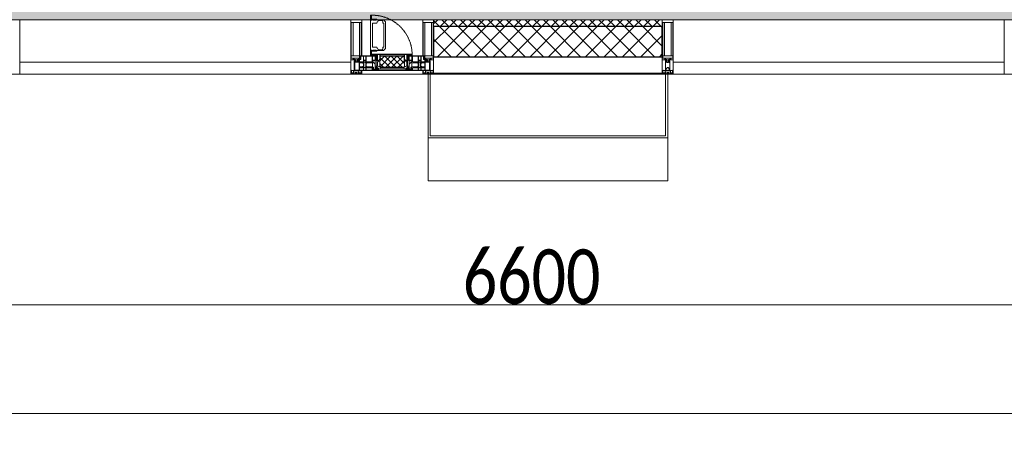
# Model space of a CAD drawing. Header units: millimetres. Extents: x -535184 to 178656, y -69521 to 68256.
# Tile 90 of 256: x -183153 to -178633, y 23764 to 25722. Entities that reach past the tile are written whole.
import ezdxf

# ---------------------------------------------------------------- set-up
doc = ezdxf.new("R2010")
doc.units = ezdxf.units.MM
doc.linetypes.add('-D1-02х01', pattern=[3, 2, -1])
doc.layers.get('Defpoints').update_dxf_attribs({"color": 31})
for name, color, linetype, lineweight in [('_0', 7, 'Continuous', 13), ('A-ANNO-DIMS', 8, 'Continuous', 5), ('A-COLS', 7, 'Continuous', 5), ('A-DETL-GENF', 7, 'Continuous', 5), ('A-GLAZ', 7, 'Continuous', 5), ('A-GLAZ-CURT', 8, 'Continuous', 5), ('A-GLAZ-CWMG', 8, 'Continuous', 5), ('A-WALL', 7, 'Continuous', 5), ('A-WALL-FNSH', 8, 'Continuous', 5), ('I-WALL', 7, 'Continuous', 5)]:
    doc.layers.add(name, color=color, linetype=linetype, lineweight=lineweight)
doc.styles.add('Calibri Light', font='calibril.ttf', dxfattribs={"width": 0.8, "height": 250})
doc.dimstyles.new('2_5', dxfattribs={"dimscale": 304.8, "dimtxt": 294.337106, "dimasz": 0.492126, "dimexe": 0.492126, "dimexo": 0.492126, "dimgap": 0, "dimtad": 1, "dimdec": 0, "dimrnd": 5, "dimdsep": 46, "dimtxsty": 'Calibri Light', "dimblk1": 'OBLIQUE', "dimblk2": 'OBLIQUE', "dimsah": 1, "dimcen": 0.09, "dimdle": 0.492126, "dimazin": 0, "dimtfac": 1, "dimtdec": 4, "dimtix": 1, "dimtmove": 0, "dimatfit": 3, "dimfxl": 1, "dimtvp": 1, "dimtolj": 1, "dimtzin": 0, "dimlwd": 5, "dimlwe": 5, "dimarcsym": 2})

# ---------------------------------------------------------------- blocks, each defined once
blk = doc.blocks.new('A_PAN_Створка - 383мм-V21-50_AS_M_L11')
at = {"layer": 'A-GLAZ-CURT'}
h = blk.add_hatch(dxfattribs=at)
h.set_pattern_fill('FP_21', color=256, style=0, pattern_type=2)
h.set_pattern_definition([(225, (10810, -750), (14.142136, -14.142136), []), (315, (10810, -750), (14.142136, 14.142136), [])])
h.paths.add_polyline_path([(54.5, -31.8), (-54.5, -31.8), (-54.9, -34.1), (-57.2, -36.4), (-57.2, -60.8), (-54.6, -63.4), (-53.6, -82.7), (54.6, -81.8), (54.6, -63.4), (57.2, -60.8), (56.3, -35.4), (54.9, -34.1)])
at = {"layer": 'A-DETL-GENF'}
for p, q in [((-70, -32.1), (-61.4, -23.5)), ((-70, -62.5), (-70, -32.1)), ((-67.8, -38.3), (-65.7, -37.4)), ((-67.8, -55.7), (-67.8, -38.3)), ((-65.7, -37.4), (-60.8, -34.7)), ((61.4, -23.5), (-61.4, -23.5)), ((-60.8, -34.7), (-57.3, -35.9)), ((-55.2, -33.8), (-57.3, -35.9)), ((-54.9, -34.1), (-57.2, -36.4)), ((-57.2, -36.4), (-57.2, -60.8)), ((-55.2, -33.8), (-54.8, -31.5)), ((-54.9, -25.8), (-53.9, -24.8)), ((-54.9, -29.5), (-54.9, -25.8)), ((-53.9, -30.5), (-54.9, -29.5)), ((-54.5, -31.8), (-54.9, -34.1)), ((0, -31.5), (-54.8, -31.5)), ((54.5, -31.8), (-54.5, -31.8)), ((-53.9, -24.8), (53.9, -24.8)), ((53.9, -30.5), (-53.9, -30.5)), ((0, -31.5), (54.8, -31.5)), ((54.9, -25.8), (53.9, -24.8)), ((53.9, -30.5), (54.9, -29.5)), ((54.9, -34.1), (54.5, -31.8)), ((55.2, -33.8), (54.8, -31.5)), ((54.9, -29.5), (54.9, -25.8)), ((57.2, -36.4), (54.9, -34.1)), ((55.2, -33.8), (57.3, -35.9)), ((57.2, -60.8), (57.2, -36.4)), ((60.8, -34.7), (57.3, -35.9)), ((65.7, -37.4), (60.8, -34.7)), ((70, -32.1), (61.4, -23.5)), ((67.8, -38.3), (65.7, -37.4)), ((67.8, -55.7), (67.8, -38.3)), ((70, -62.5), (70, -32.1)), ((-91.5, -87.5), (-73.9, -87.5)), ((-91.5, -92), (-91.5, -87.5)), ((-83.4, -90.3), (-83.4, -87.5)), ((-83.4, -90.3), (-69.4, -90.3)), ((-73.9, -62.5), (-70, -62.5)), ((-73.9, -87.5), (-73.9, -62.5)), ((-69.4, -66.5), (-73.9, -66.5)), ((-73.9, -81.5), (-69.4, -81.5)), ((-69.4, -85.5), (-73.9, -85.5)), ((-69.4, -81.5), (-69.4, -66.5)), ((-69.4, -90.3), (-69.4, -85.5)), ((-61.7, -62.5), (-67.9, -62.5)), ((-67.9, -62.5), (-67.9, -89.3)), ((-67.9, -89.3), (-66.9, -90.3)), ((-66, -56.5), (-67.8, -55.7)), ((-66.9, -90.3), (-57.4, -90.3)), ((-66, -56.5), (-62, -59.1)), ((-62, -59.1), (-60.7, -61)), ((-61.7, -64.9), (-61.7, -62.5)), ((-60.1, -67.7), (-61.7, -64.9)), ((-60.7, -61), (-57.4, -61)), ((-56.4, -67.7), (-60.1, -67.7)), ((-57.4, -61), (-54.9, -63.5)), ((-57.4, -90.3), (-56.4, -89.4)), ((-57.2, -60.8), (-54.6, -63.4)), ((-56.4, -89.4), (-56.4, -67.7)), ((-54.9, -63.5), (-54.9, -81.9)), ((-54.9, -81.9), (-53.8, -83)), ((-54.9, -85.6), (-53.9, -84.6)), ((-54.9, -89.3), (-54.9, -85.6)), ((-53.9, -90.3), (-54.9, -89.3)), ((-54.6, -63.4), (-54.6, -81.8)), ((-54.6, -81.8), (-53.6, -82.7)), ((-53.9, -84.6), (53.9, -84.6)), ((53.9, -90.3), (-53.9, -90.3)), ((53.8, -83), (-53.8, -83)), ((-53.6, -82.7), (53.6, -82.7)), ((53.6, -82.7), (54.6, -81.8)), ((54.9, -81.9), (53.8, -83)), ((54.9, -85.6), (53.9, -84.6)), ((53.9, -90.3), (54.9, -89.3)), ((54.6, -63.4), (57.2, -60.8)), ((54.6, -81.8), (54.6, -63.4)), ((57.4, -61), (54.9, -63.5)), ((54.9, -63.5), (54.9, -81.9)), ((54.9, -89.3), (54.9, -85.6)), ((56.4, -67.7), (60.1, -67.7)), ((56.4, -89.4), (56.4, -67.7)), ((57.4, -90.3), (56.4, -89.4)), ((60.7, -61), (57.4, -61)), ((66.9, -90.3), (57.4, -90.3)), ((60.1, -67.7), (61.7, -64.9)), ((62, -59.1), (60.7, -61)), ((61.7, -62.5), (67.9, -62.5)), ((61.7, -64.9), (61.7, -62.5)), ((66, -56.5), (62, -59.1)), ((66, -56.5), (67.8, -55.7)), ((67.9, -89.3), (66.9, -90.3)), ((67.9, -62.5), (67.9, -89.3)), ((69.4, -66.5), (73.9, -66.5)), ((69.4, -81.5), (69.4, -66.5)), ((73.9, -81.5), (69.4, -81.5)), ((69.4, -85.5), (73.9, -85.5)), ((69.4, -90.3), (69.4, -85.5)), ((83.4, -90.3), (69.4, -90.3)), ((73.9, -62.5), (70, -62.5)), ((73.9, -87.5), (73.9, -62.5)), ((91.5, -87.5), (73.9, -87.5)), ((83.4, -90.3), (83.4, -87.5)), ((91.5, -92), (91.5, -87.5)), ((-91.5, -92), (91.5, -92))]:
    blk.add_line(p, q, dxfattribs=at)
at = {"layer": 'A-DETL-GENF', "color": 9, "true_color": 0xc8c8c8}
for p, q in [((95.1, -87.5), (95.1, -105.1)), ((99.6, -87.5), (95.1, -87.5)), ((99.6, -270.5), (99.6, -87.5)), ((39.7, -109), (31.1, -117.6)), ((31.1, -117.6), (31.1, -240.4)), ((41.4, -123.8), (39.1, -124.2)), ((39.1, -179), (39.1, -124.2)), ((70.1, -109), (39.7, -109)), ((41.4, -123.8), (43.5, -121.7)), ((45, -113.3), (42.3, -118.2)), ((42.3, -118.2), (43.5, -121.7)), ((45.9, -111.2), (45, -113.3)), ((63.3, -111.2), (45.9, -111.2)), ((64.1, -113), (63.3, -111.2)), ((64.1, -113), (66.7, -117)), ((66.7, -117), (68.6, -118.3)), ((68.6, -118.3), (68.6, -121.6)), ((68.6, -121.6), (71.1, -124.1)), ((70.1, -105.1), (70.1, -109)), ((95.1, -105.1), (70.1, -105.1)), ((71.1, -124.1), (89.5, -124.1)), ((74.1, -109.6), (74.1, -105.1)), ((89.1, -109.6), (74.1, -109.6)), ((89.1, -105.1), (89.1, -109.6)), ((89.5, -124.1), (90.6, -125.2)), ((90.6, -125.2), (90.6, -232.8)), ((93.1, -109.6), (93.1, -105.1)), ((97.9, -109.6), (93.1, -109.6)), ((97.9, -95.6), (95.1, -95.6)), ((97.9, -95.6), (97.9, -109.6)), ((39.1, -179), (39.1, -233.8)), ((39.7, -249), (31.1, -240.4)), ((41.4, -234.2), (39.1, -233.8)), ((70.1, -249), (39.7, -249)), ((41.4, -234.2), (43.5, -236.3)), ((42.3, -239.8), (43.5, -236.3)), ((45, -244.7), (42.3, -239.8)), ((45.9, -246.8), (45, -244.7)), ((63.3, -246.8), (45.9, -246.8)), ((64.1, -245), (63.3, -246.8)), ((64.1, -245), (66.7, -241)), ((66.7, -241), (68.6, -239.7)), ((68.6, -236.4), (71.1, -233.9)), ((68.6, -239.7), (68.6, -236.4)), ((70.1, -252.9), (70.1, -249)), ((95.1, -252.9), (70.1, -252.9)), ((71.1, -233.9), (89.5, -233.9)), ((74.1, -248.4), (74.1, -252.9)), ((89.1, -248.4), (74.1, -248.4)), ((89.1, -252.9), (89.1, -248.4)), ((89.5, -233.9), (90.6, -232.8)), ((93.1, -248.4), (93.1, -252.9)), ((97.9, -248.4), (93.1, -248.4)), ((95.1, -270.5), (95.1, -252.9)), ((97.9, -262.4), (95.1, -262.4)), ((99.6, -270.5), (95.1, -270.5)), ((97.9, -262.4), (97.9, -248.4))]:
    blk.add_line(p, q, dxfattribs=at)
at = {"layer": 'A-GLAZ'}
for p, q in [((-67.9, -17), (-171, -17)), ((-171, -17), (-171, -57)), ((-171, -18.5), (-153.5, -18.5)), ((-153.5, -18.5), (-152, -20)), ((-152, -20), (-152, -73.5)), ((-150.5, -17), (-150.5, -29.4)), ((-132.4, -18.6), (-150.5, -18.6)), ((-150.5, -29.4), (-132.4, -29.4)), ((-150.5, -33.6), (-150.5, -68)), ((-136.3, -33.6), (-150.5, -33.6)), ((-137.2, -31), (-135.8, -35)), ((-132.5, -31), (-137.2, -31)), ((-132.1, -36.8), (-135.8, -35)), ((-132.5, -31.9), (-133.4, -33.7)), ((-133.4, -33.7), (-130.1, -35.3)), ((-132.5, -31.9), (-132.5, -31)), ((-132.4, -29.4), (-132.4, -18.6)), ((-132.1, -49), (-132.1, -36.8)), ((-131, -18.2), (-131, -29.5)), ((-120.8, -18.2), (-131, -18.2)), ((-131, -29.5), (-120.8, -29.5)), ((-131, -30.9), (-131, -33)), ((-120.8, -30.9), (-131, -30.9)), ((-129.4, -34.6), (-131, -33)), ((-130.1, -35.3), (-129.4, -34.6)), ((-130.1, -35.3), (-130.1, -50.4)), ((-122.4, -34.6), (-120.8, -33)), ((-121.7, -35.3), (-122.4, -34.6)), ((-118.4, -33.7), (-121.7, -35.3)), ((-121.7, -35.3), (-121.7, -50.4)), ((-120.8, -18.2), (-120.8, -29.5)), ((-120.8, -30.9), (-120.8, -33)), ((-119.7, -36.8), (-115.9, -35)), ((-119.7, -49), (-119.7, -36.8)), ((-119.3, -18.6), (-92.5, -18.6)), ((-119.3, -29.4), (-119.3, -18.6)), ((-92.5, -29.4), (-119.3, -29.4)), ((-119.3, -31), (-114.6, -31)), ((-119.3, -31.9), (-119.3, -31)), ((-119.3, -31.9), (-118.4, -33.7)), ((-114.6, -31), (-115.9, -35)), ((-94.1, -33.5), (-115.4, -33.5)), ((-89.9, -35.1), (-94.1, -33.5)), ((-92.5, -18.6), (-92.5, -29.4)), ((-90.8, -18.5), (-90.8, -29.4)), ((-87.3, -18.5), (-90.8, -18.5)), ((-90.8, -29.4), (-85.9, -29.4)), ((-89.9, -32.5), (-89.9, -35.1)), ((-85.9, -32.5), (-89.9, -32.5)), ((-89.9, -35.1), (-89.9, -50.9)), ((-87.3, -20.4), (-87.3, -18.5)), ((-87.3, -20.4), (-87.3, -21.9)), ((-84.8, -20.4), (-87.3, -20.4)), ((-87.3, -21.9), (-85.9, -21.9)), ((-85.9, -18.2), (-85.9, -20.4)), ((-75.9, -18.2), (-85.9, -18.2)), ((-85.9, -21.9), (-85.9, -29.4)), ((-85.9, -29.4), (-85.9, -32.5)), ((-83.4, -20.4), (-84.8, -20.4)), ((-70, -33.8), (-83.4, -20.4)), ((-78, -84), (-78, -23.5)), ((-78, -23.5), (-67.9, -23.5)), ((-78, -36.8), (-70, -36.8)), ((-78, -45.6), (-78, -36.8)), ((-75.9, -21.5), (-75.9, -18.2)), ((-75.9, -21.5), (-75.9, -23.5)), ((-74.9, -21.5), (-75.9, -21.5)), ((-75.9, -23.5), (-73, -23.5)), ((-74.9, -17.9), (-74.9, -21.5)), ((-68.9, -17.9), (-74.9, -17.9)), ((-67.2, -29.3), (-73, -23.5)), ((-61.4, -23.5), (-70, -32.1)), ((-70, -32.1), (-70, -62.5)), ((-70, -36.8), (-70, -33.8)), ((-68.9, -21.5), (-68.9, -17.9)), ((-67.9, -21.5), (-68.9, -21.5)), ((67.9, -17), (-67.9, -17)), ((-61.4, -23.5), (-67.9, -17)), ((-67.9, -17), (-67.9, -23.5)), ((-67.9, -17), (67.9, -17)), ((-67.9, -21.5), (-67.9, -23.5)), ((-67.9, -23.5), (-64.6, -26.8)), ((-67.9, -23.5), (-64.6, -26.8)), ((-64.6, -26.8), (-67.2, -29.3)), ((-64.6, -26.8), (-61.4, -23.5)), ((61.4, -23.5), (-61.4, -23.5)), ((67.9, -17), (61.4, -23.5)), ((70, -32.1), (61.4, -23.5)), ((61.4, -23.5), (64.6, -26.8)), ((67.9, -23.5), (64.6, -26.8)), ((64.6, -26.8), (67.9, -23.5)), ((64.6, -26.8), (67.2, -29.3)), ((67.2, -29.3), (73, -23.5)), ((67.9, -23.5), (67.9, -17)), ((171, -17), (67.9, -17)), ((67.9, -21.5), (67.9, -23.5)), ((67.9, -21.5), (68.9, -21.5)), ((67.9, -23.5), (78, -23.5)), ((68.9, -17.9), (74.9, -17.9)), ((68.9, -21.5), (68.9, -17.9)), ((70, -33.8), (83.4, -20.4)), ((70, -62.5), (70, -32.1)), ((70, -36.8), (70, -33.8)), ((78, -36.8), (70, -36.8)), ((75.9, -23.5), (73, -23.5)), ((74.9, -17.9), (74.9, -21.5)), ((74.9, -21.5), (75.9, -21.5)), ((75.9, -18.2), (85.9, -18.2)), ((75.9, -21.5), (75.9, -18.2)), ((75.9, -21.5), (75.9, -23.5)), ((78, -23.5), (78, -84)), ((78, -45.6), (78, -36.8)), ((83.4, -20.4), (84.8, -20.4)), ((84.8, -20.4), (87.3, -20.4)), ((85.9, -18.2), (85.9, -20.4)), ((85.9, -21.9), (85.9, -29.4)), ((87.3, -21.9), (85.9, -21.9)), ((85.9, -29.4), (85.9, -32.5)), ((90.8, -29.4), (85.9, -29.4)), ((85.9, -32.5), (89.9, -32.5)), ((87.3, -18.5), (90.8, -18.5)), ((87.3, -20.4), (87.3, -18.5)), ((87.3, -20.4), (87.3, -21.9)), ((89.9, -32.5), (89.9, -35.1)), ((89.9, -35.1), (94.1, -33.5)), ((89.9, -35.1), (89.9, -50.9)), ((90.8, -18.5), (90.8, -29.4)), ((92.5, -18.6), (92.5, -29.4)), ((119.3, -18.6), (92.5, -18.6)), ((92.5, -29.4), (119.3, -29.4)), ((94.1, -33.5), (115.4, -33.5)), ((114.6, -31), (115.9, -35)), ((119.3, -31), (114.6, -31)), ((119.7, -36.8), (115.9, -35)), ((119.3, -31.9), (118.4, -33.7)), ((118.4, -33.7), (121.7, -35.3)), ((119.3, -29.4), (119.3, -18.6)), ((119.3, -31.9), (119.3, -31)), ((119.7, -49), (119.7, -36.8)), ((120.8, -18.2), (120.8, -29.5)), ((120.8, -18.2), (131, -18.2)), ((131, -29.5), (120.8, -29.5)), ((120.8, -30.9), (120.8, -33)), ((120.8, -30.9), (131, -30.9)), ((122.4, -34.6), (120.8, -33)), ((121.7, -35.3), (122.4, -34.6)), ((121.7, -35.3), (121.7, -50.4)), ((129.4, -34.6), (131, -33)), ((130.1, -35.3), (129.4, -34.6)), ((133.4, -33.7), (130.1, -35.3)), ((130.1, -35.3), (130.1, -50.4)), ((131, -18.2), (131, -29.5)), ((131, -30.9), (131, -33)), ((132.1, -36.8), (135.8, -35)), ((132.1, -49), (132.1, -36.8)), ((132.4, -18.6), (150.5, -18.6)), ((132.4, -29.4), (132.4, -18.6)), ((150.5, -29.4), (132.4, -29.4)), ((132.5, -31), (137.2, -31)), ((132.5, -31.9), (132.5, -31)), ((132.5, -31.9), (133.4, -33.7)), ((137.2, -31), (135.8, -35)), ((136.3, -33.6), (150.5, -33.6)), ((150.5, -17), (150.5, -29.4)), ((150.5, -33.6), (150.5, -68)), ((153.5, -18.5), (152, -20)), ((152, -20), (152, -73.5)), ((171, -18.5), (153.5, -18.5)), ((171, -57), (171, -17)), ((-171, -55.5), (-152, -55.5)), ((-171, -57), (-156, -57)), ((-153, -60), (-153, -73.5)), ((-153, -73.5), (-150, -73.5)), ((-136.4, -52.4), (-150.5, -52.4)), ((-150.5, -56.6), (-132.4, -56.6)), ((-150.5, -68), (-143.5, -68)), ((-150.5, -69.5), (-150.5, -73.5)), ((-145, -69.5), (-150.5, -69.5)), ((-150, -73.5), (-150, -84)), ((-150, -84), (-78, -84)), ((-148.5, -81), (-148.5, -82.5)), ((-143.5, -81), (-148.5, -81)), ((-148.5, -82.5), (-132.4, -82.5)), ((-145, -69.5), (-145, -79.5)), ((-143.5, -68), (-143.5, -81)), ((-137.2, -54.8), (-135.8, -50.8)), ((-132.5, -54.8), (-137.2, -54.8)), ((-132.1, -49), (-135.8, -50.8)), ((-133.4, -52), (-130.1, -50.4)), ((-132.5, -53.8), (-133.4, -52)), ((-132.5, -53.8), (-132.5, -54.8)), ((-132.4, -56.6), (-132.4, -82.5)), ((-129.4, -51.1), (-131, -52.7)), ((-131, -55.1), (-131, -52.7)), ((-120.8, -55.1), (-131, -55.1)), ((-131, -56.5), (-131, -62.6)), ((-131, -56.5), (-120.8, -56.5)), ((-120.8, -62.6), (-131, -62.6)), ((-131, -64.6), (-120.8, -64.6)), ((-131, -82.5), (-131, -64.6)), ((-131, -82.5), (-120.8, -82.5)), ((-130.1, -50.4), (-129.4, -51.1)), ((-121.7, -50.4), (-122.4, -51.1)), ((-122.4, -51.1), (-120.8, -52.7)), ((-118.4, -52), (-121.7, -50.4)), ((-120.8, -55.1), (-120.8, -52.7)), ((-120.8, -56.5), (-120.8, -62.6)), ((-120.8, -82.5), (-120.8, -64.6)), ((-119.7, -49), (-115.9, -50.8)), ((-119.3, -53.8), (-118.4, -52)), ((-119.3, -53.8), (-119.3, -54.8)), ((-119.3, -54.8), (-114.6, -54.8)), ((-119.3, -56.6), (-119.3, -82.5)), ((-92.5, -56.6), (-119.3, -56.6)), ((-119.3, -82.5), (-92.5, -82.5)), ((-114.6, -54.8), (-115.9, -50.8)), ((-94.1, -52.5), (-115.3, -52.5)), ((-89.9, -50.9), (-94.1, -52.5)), ((-92.5, -56.6), (-92.5, -82.5)), ((-73.9, -87.5), (-91.5, -87.5)), ((-91.5, -87.5), (-91.5, -92)), ((-90.8, -56.6), (-85.9, -56.6)), ((-90.8, -62.7), (-90.8, -56.6)), ((-80.4, -62.7), (-90.8, -62.7)), ((-90.8, -64.6), (-90.8, -82.5)), ((-80.1, -64.6), (-90.8, -64.6)), ((-90.8, -82.5), (-79.5, -82.5)), ((-89.9, -52.2), (-89.9, -50.9)), ((-89.9, -52.2), (-88.6, -53.5)), ((-85.9, -53.5), (-88.6, -53.5)), ((-85.9, -53.5), (-78, -45.6)), ((-85.9, -56.6), (-85.9, -53.5)), ((-78, -84), (-85, -84)), ((-85, -84), (-85, -87.5)), ((-85, -87.5), (-78, -87.5)), ((-80.4, -61.1), (-80.4, -62.7)), ((-78, -61.1), (-80.4, -61.1)), ((-80.1, -66.1), (-80.1, -64.6)), ((-78, -66.1), (-80.1, -66.1)), ((-79.5, -80.6), (-78, -80.6)), ((-79.5, -82.5), (-79.5, -80.6)), ((-78, -66.1), (-78, -61.1)), ((-78, -87.5), (-78, -84)), ((-78, -84), (-73.9, -84)), ((-70, -62.5), (-73.9, -62.5)), ((-73.9, -62.5), (-73.9, -87.5)), ((73.9, -62.5), (70, -62.5)), ((73.9, -87.5), (73.9, -62.5)), ((73.9, -84), (78, -84)), ((91.5, -87.5), (73.9, -87.5)), ((85.9, -53.5), (78, -45.6)), ((78, -61.1), (80.4, -61.1)), ((78, -66.1), (78, -61.1)), ((78, -66.1), (80.1, -66.1)), ((79.5, -80.6), (78, -80.6)), ((78, -87.5), (78, -84)), ((78, -84), (85, -84)), ((78, -84), (150, -84)), ((85, -87.5), (78, -87.5)), ((79.5, -82.5), (79.5, -80.6)), ((90.8, -82.5), (79.5, -82.5)), ((80.1, -64.6), (90.8, -64.6)), ((80.1, -66.1), (80.1, -64.6)), ((80.4, -61.1), (80.4, -62.7)), ((80.4, -62.7), (90.8, -62.7)), ((85, -84), (85, -87.5)), ((85.9, -53.5), (88.6, -53.5)), ((85.9, -56.6), (85.9, -53.5)), ((90.8, -56.6), (85.9, -56.6)), ((89.9, -52.2), (88.6, -53.5)), ((89.9, -50.9), (94.1, -52.5)), ((89.9, -52.2), (89.9, -50.9)), ((90.8, -62.7), (90.8, -56.6)), ((90.8, -64.6), (90.8, -82.5)), ((91.5, -92), (91.5, -87.5)), ((92.5, -56.6), (119.3, -56.6)), ((92.5, -56.6), (92.5, -82.5)), ((119.3, -82.5), (92.5, -82.5)), ((94.1, -52.5), (115.3, -52.5)), ((114.6, -54.8), (115.9, -50.8)), ((119.3, -54.8), (114.6, -54.8)), ((119.7, -49), (115.9, -50.8)), ((118.4, -52), (121.7, -50.4)), ((119.3, -53.8), (118.4, -52)), ((119.3, -53.8), (119.3, -54.8)), ((119.3, -56.6), (119.3, -82.5)), ((122.4, -51.1), (120.8, -52.7)), ((120.8, -55.1), (120.8, -52.7)), ((120.8, -55.1), (131, -55.1)), ((120.8, -56.5), (120.8, -62.6)), ((131, -56.5), (120.8, -56.5)), ((120.8, -62.6), (131, -62.6)), ((120.8, -82.5), (120.8, -64.6)), ((131, -64.6), (120.8, -64.6)), ((131, -82.5), (120.8, -82.5)), ((121.7, -50.4), (122.4, -51.1)), ((130.1, -50.4), (129.4, -51.1)), ((129.4, -51.1), (131, -52.7)), ((133.4, -52), (130.1, -50.4)), ((131, -55.1), (131, -52.7)), ((131, -56.5), (131, -62.6)), ((131, -82.5), (131, -64.6)), ((132.1, -49), (135.8, -50.8)), ((150.5, -56.6), (132.4, -56.6)), ((132.4, -56.6), (132.4, -82.5)), ((148.5, -82.5), (132.4, -82.5)), ((132.5, -53.8), (133.4, -52)), ((132.5, -53.8), (132.5, -54.8)), ((132.5, -54.8), (137.2, -54.8)), ((137.2, -54.8), (135.8, -50.8)), ((136.4, -52.4), (150.5, -52.4)), ((143.5, -68), (143.5, -81)), ((150.5, -68), (143.5, -68)), ((143.5, -81), (148.5, -81)), ((145, -69.5), (150.5, -69.5)), ((145, -69.5), (145, -79.5)), ((148.5, -81), (148.5, -82.5)), ((150, -84), (150, -73.5)), ((150, -73.5), (153, -73.5)), ((150.5, -69.5), (150.5, -73.5)), ((171, -55.5), (152, -55.5)), ((153, -73.5), (153, -60)), ((156, -57), (171, -57)), ((-91.5, -92), (91.5, -92))]:
    blk.add_line(p, q, dxfattribs=at)
for centre, start, end in [((-156, -60), 0, 90), ((156, -60), 90, 180)]:
    blk.add_arc(centre, 3, start, end, dxfattribs=at)
at = {"layer": 'A-GLAZ', "linetype": '-D1-02х01'}
blk.add_arc((91.4, -87.5), 183, 181.4091, 271.1445, dxfattribs=at)
blk = doc.blocks.new('Rectangular Mullion - 50Wx250H-2623690-50_AS_M_L11')
at = {"layer": 'A-DETL-GENF'}
for p, q in [((-25, 65.2), (-25, 250)), ((-25, 250), (0, 250)), ((-23, 237.3), (0, 237.3)), ((-23, 237.3), (-23, 73.6)), ((-14.9, 84), (-14.9, 237.3)), ((25, 250), (0, 250)), ((23, 237.3), (0, 237.3)), ((14.9, 84), (14.9, 237.3)), ((23, 237.3), (23, 73.6)), ((25, 65.2), (25, 250)), ((-14, 65.2), (-25, 65.2)), ((0, 84), (-23, 84)), ((-0.5, 73.6), (-23, 73.6)), ((-14, 71.3), (-14, 65.2)), ((-10, 71.3), (-14, 71.3)), ((-10, 53), (-10, 71.3)), ((-8.7, 53), (-10, 53)), ((-10, 53), (-10, 17)), ((-8.7, 53), (-7, 54.7)), ((-7, 65.2), (-5.9, 67.3)), ((-7, 65.2), (-7, 54.7)), ((-4.1, 67.3), (-5.9, 67.3)), ((-4.1, 67.3), (-2.9, 65.1)), ((-2.9, 65.1), (-2.9, 54.6)), ((-1.3, 53), (-2.9, 54.6)), ((0, 53), (-1.3, 53)), ((0, 84), (23, 84)), ((0, 53), (1.3, 53)), ((0.5, 73.6), (23, 73.6)), ((1.3, 53), (2.9, 54.6)), ((4.1, 67.3), (2.9, 65.1)), ((2.9, 65.1), (2.9, 54.6)), ((4.1, 67.3), (5.9, 67.3)), ((7, 65.2), (5.9, 67.3)), ((7, 65.2), (7, 54.7)), ((8.7, 53), (7, 54.7)), ((8.7, 53), (10, 53)), ((10, 71.3), (14, 71.3)), ((10, 53), (10, 71.3)), ((10, 53), (10, 17)), ((14, 71.3), (14, 65.2)), ((14, 65.2), (25, 65.2)), ((-23.8, 14.6), (-25, 14.2)), ((-25, 0), (-25, 14.2)), ((-22.3, 17), (-23.8, 17)), ((-23.8, 17), (-23.8, 14.6)), ((-22.5, 10.6), (-23.8, 14.6)), ((-22.5, 10.6), (-23.7, 9.9)), ((-23.7, 1.3), (-23.7, 9.9)), ((-23.7, 1.3), (-11.8, 1.3)), ((-23.2, 10.2), (-22.5, 8)), ((-22.5, 8), (-22.5, 4.5)), ((-21.3, 4.5), (-22.5, 4.5)), ((-22.3, 17), (-22.3, 16)), ((-22.3, 16), (-21.3, 16)), ((-19, 17.6), (-21.3, 16)), ((-21.3, 4.5), (-21.3, 6.5)), ((-21.3, 6.5), (-14.2, 6.5)), ((-18.4, 16.6), (-19, 17.6)), ((-7.4, 16.6), (-18.4, 16.6)), ((-14.2, 6.5), (-14.2, 4.5)), ((-13.2, 4.5), (-14.2, 4.5)), ((-13.2, 4.5), (-12.2, 7.2)), ((-12.7, 7.6), (-11.3, 11.4)), ((-12.7, 7.6), (-11.8, 6.9)), ((-12.2, 9), (-12.2, 14.8)), ((-12.2, 14.8), (0, 14.8)), ((-11.8, 1.3), (-11.8, 6.9)), ((-10.5, 11.2), (-11.3, 11.4)), ((-10.5, 1.5), (-10.5, 11.2)), ((-4.8, 1.5), (-10.5, 1.5)), ((-10, 17), (-7.5, 17)), ((-8.5, 23), (-1.5, 30)), ((-8.5, 18.5), (-8.5, 23)), ((-7.5, 18.5), (-8.5, 18.5)), ((-7.5, 17), (-7.5, 18.5)), ((-7.4, 18), (-7.4, 16.6)), ((-2.6, 18), (-7.4, 18)), ((0, 8), (-4.8, 8)), ((-4.8, 1.5), (-4.8, 8)), ((-2.6, 18), (-2.6, 16.8)), ((-2.6, 16.8), (0, 16.8)), ((-1.5, 30), (0, 30)), ((1.5, 30), (0, 30)), ((2.6, 16.8), (0, 16.8)), ((0, 14.8), (0, 16.8)), ((0, 14.8), (0, 16.8)), ((12.2, 14.8), (0, 14.8)), ((0, 0), (0, 8)), ((0, 8), (4.8, 8)), ((0, 0), (0, 8)), ((8.5, 23), (1.5, 30)), ((2.6, 18), (2.6, 16.8)), ((2.6, 18), (7.4, 18)), ((4.8, 1.5), (4.8, 8)), ((4.8, 1.5), (10.5, 1.5)), ((7.4, 18), (7.4, 16.6)), ((7.4, 16.6), (18.4, 16.6)), ((7.5, 18.5), (8.5, 18.5)), ((7.5, 17), (7.5, 18.5)), ((10, 17), (7.5, 17)), ((8.5, 18.5), (8.5, 23)), ((10.5, 11.2), (11.3, 11.4)), ((10.5, 1.5), (10.5, 11.2)), ((12.7, 7.6), (11.3, 11.4)), ((12.7, 7.6), (11.8, 6.9)), ((11.8, 1.3), (11.8, 6.9)), ((23.7, 1.3), (11.8, 1.3)), ((12.2, 9), (12.2, 14.8)), ((13.2, 4.5), (12.2, 7.2)), ((13.2, 4.5), (14.2, 4.5)), ((21.3, 6.5), (14.2, 6.5)), ((14.2, 6.5), (14.2, 4.5)), ((18.4, 16.6), (19, 17.6)), ((19, 17.6), (21.3, 16)), ((22.3, 16), (21.3, 16)), ((21.3, 4.5), (21.3, 6.5)), ((21.3, 4.5), (22.5, 4.5)), ((22.3, 17), (22.3, 16)), ((22.3, 17), (23.8, 17)), ((22.5, 10.6), (23.8, 14.6)), ((22.5, 10.6), (23.7, 9.9)), ((23.2, 10.2), (22.5, 8)), ((22.5, 8), (22.5, 4.5)), ((23.7, 1.3), (23.7, 9.9)), ((23.8, 17), (23.8, 14.6)), ((23.8, 14.6), (25, 14.2)), ((25, 0), (25, 14.2)), ((-25, 0), (0, 0)), ((25, 0), (0, 0))]:
    blk.add_line(p, q, dxfattribs=at)
for centre, start, end in [((-0.5, 73.1), 360, 90), ((0.5, 73.1), 90, 180)]:
    blk.add_arc(centre, 0.5, start, end, dxfattribs=at)
blk = doc.blocks.new('Rectangular Mullion - R_StandardFrame_50Wx250H-4049022-50_AS_M_L11')
at = {"layer": 'A-GLAZ-CWMG', "lineweight": 9}
for p, q in [((-25, 0), (-25, 250)), ((-25, 250), (25, 250)), ((25, 250), (25, 0)), ((25, 0), (-25, 0))]:
    blk.add_line(p, q, dxfattribs=at)
blk = doc.blocks.new('Rectangular Mullion - 50Wx250H-V3-50_AS_M_L11')
at = {"layer": 'A-DETL-GENF'}
for p, q in [((-25, 65.2), (-25, 250)), ((-25, 250), (0, 250)), ((-23, 237.3), (0, 237.3)), ((-23, 237.3), (-23, 73.6)), ((-14.9, 84), (-14.9, 237.3)), ((25, 250), (0, 250)), ((23, 237.3), (0, 237.3)), ((14.9, 84), (14.9, 237.3)), ((23, 237.3), (23, 84)), ((25, 84), (25, 250)), ((-14, 65.2), (-25, 65.2)), ((0, 84), (-23, 84)), ((-0.5, 73.6), (-23, 73.6)), ((-14, 71.3), (-14, 65.2)), ((-10, 71.3), (-14, 71.3)), ((-10, 53), (-10, 71.3)), ((-8.7, 53), (-10, 53)), ((-10, 53), (-10, 17)), ((-8.7, 53), (-7, 54.7)), ((-7, 65.2), (-5.9, 67.3)), ((-7, 65.2), (-7, 54.7)), ((-4.1, 67.3), (-5.9, 67.3)), ((-4.1, 67.3), (-2.9, 65.1)), ((-2.9, 65.1), (-2.9, 57)), ((0, 84), (15, 84)), ((0.5, 73.6), (15, 73.6)), ((4.1, 67.3), (2.9, 65.1)), ((2.9, 65.1), (2.9, 57)), ((4.1, 67.3), (5.9, 67.3)), ((7, 65.2), (5.9, 67.3)), ((7, 65.2), (7, 57)), ((10, 71.3), (12, 71.3)), ((10, 57.4), (10, 71.3)), ((-23.8, 14.6), (-25, 14.2)), ((-25, 0), (-25, 14.2)), ((-22.3, 17), (-23.8, 17)), ((-23.8, 17), (-23.8, 14.6)), ((-22.5, 10.6), (-23.8, 14.6)), ((-22.5, 10.6), (-23.7, 9.9)), ((-23.7, 1.3), (-23.7, 9.9)), ((-23.7, 1.3), (-11.8, 1.3)), ((-23.2, 10.2), (-22.5, 8)), ((-22.5, 8), (-22.5, 4.5)), ((-21.3, 4.5), (-22.5, 4.5)), ((-22.3, 17), (-22.3, 16)), ((-22.3, 16), (-21.3, 16)), ((-19, 17.6), (-21.3, 16)), ((-21.3, 4.5), (-21.3, 6.5)), ((-21.3, 6.5), (-14.2, 6.5)), ((-18.4, 16.6), (-19, 17.6)), ((-7.4, 16.6), (-18.4, 16.6)), ((-14.2, 6.5), (-14.2, 4.5)), ((-13.2, 4.5), (-14.2, 4.5)), ((-13.2, 4.5), (-12.2, 7.2)), ((-12.7, 7.6), (-11.3, 11.4)), ((-12.7, 7.6), (-11.8, 6.9)), ((-12.2, 9), (-12.2, 14.8)), ((-12.2, 14.8), (0, 14.8)), ((-11.8, 1.3), (-11.8, 6.9)), ((-10.5, 11.2), (-11.3, 11.4)), ((-10.5, 1.5), (-10.5, 11.2)), ((-4.8, 1.5), (-10.5, 1.5)), ((-10, 17), (-7.5, 17)), ((-8.5, 23), (-6, 25.5)), ((-8.5, 18.5), (-8.5, 23)), ((-7.5, 18.5), (-8.5, 18.5)), ((-7.5, 17), (-7.5, 18.5)), ((-7.4, 18), (-7.4, 16.6)), ((-6, 18), (-7.4, 18)), ((0, 8), (-4.8, 8)), ((-4.8, 1.5), (-4.8, 8)), ((-2.6, 16.8), (0, 16.8)), ((2.6, 16.8), (0, 16.8)), ((0, 14.8), (0, 16.8)), ((0, 14.8), (0, 16.8)), ((12.2, 14.8), (0, 14.8)), ((0, 0), (0, 8)), ((0, 8), (4.8, 8)), ((0, 0), (0, 8)), ((4.8, 1.5), (4.8, 8)), ((4.8, 1.5), (10.5, 1.5)), ((7.4, 16.6), (18.4, 16.6)), ((10.5, 11.2), (11.3, 11.4)), ((10.5, 1.5), (10.5, 11.2)), ((12.7, 7.6), (11.3, 11.4)), ((12.7, 7.6), (11.8, 6.9)), ((11.8, 1.3), (11.8, 6.9)), ((23.7, 1.3), (11.8, 1.3)), ((12.2, 9), (12.2, 14.8)), ((13.2, 4.5), (12.2, 7.2)), ((13.2, 4.5), (14.2, 4.5)), ((21.3, 6.5), (14.2, 6.5)), ((14.2, 6.5), (14.2, 4.5)), ((19.9, 17), (21.3, 16)), ((22.3, 16), (21.3, 16)), ((21.3, 4.5), (21.3, 6.5)), ((21.3, 4.5), (22.5, 4.5)), ((22.3, 17), (22.3, 16)), ((22.5, 10.6), (23.8, 14.6)), ((22.5, 10.6), (23.7, 9.9)), ((23.2, 10.2), (22.5, 8)), ((22.5, 8), (22.5, 4.5)), ((23.7, 1.3), (23.7, 9.9)), ((23.8, 17), (23.8, 14.6)), ((23.8, 14.6), (25, 14.2)), ((25, 0), (25, 14.2)), ((-25, 0), (0, 0)), ((25, 0), (0, 0))]:
    blk.add_line(p, q, dxfattribs=at)
for centre, start, end in [((-0.5, 73.1), 360, 90), ((0.5, 73.1), 90, 180)]:
    blk.add_arc(centre, 0.5, start, end, dxfattribs=at)
blk = doc.blocks.new('Rectangular Mullion - R_StandardFrame_50Wx250H-V9-50_AS_M_L11')
at = {"layer": 'A-GLAZ-CWMG', "lineweight": 9}
for p, q in [((-25, 0), (-25, 250)), ((-25, 250), (25, 250)), ((25, 250), (25, 84)), ((25, 0), (-25, 0)), ((25, 17), (25, 0))]:
    blk.add_line(p, q, dxfattribs=at)
blk = doc.blocks.new('System Panel - A_PAN_Glass-5027492-50_AS_M_L11')
at = {"layer": 'A-GLAZ-CURT'}
for p, q in [((760, 0), (-760, 0)), ((-760, 0), (-760, -55)), ((760, -55), (760, 0)), ((-760, -55), (760, -55))]:
    blk.add_line(p, q, dxfattribs=at)
blk = doc.blocks.new('Rectangular Mullion - R_StandardFrame_50Wx250H-3340225-50_AS_M_L11')
at = {"layer": 'A-GLAZ-CWMG'}
blk.add_line((15100, -500), (16620, -500), dxfattribs=at)
blk = doc.blocks.new('Rectangular Mullion - 50Wx250H-V1-50_AS_M_L11')
at = {"layer": 'A-DETL-GENF'}
for p, q in [((-25, 84), (-25, 250)), ((-25, 250), (0, 250)), ((-23, 237.3), (0, 237.3)), ((-23, 237.3), (-23, 84)), ((-14.9, 84), (-14.9, 237.3)), ((25, 250), (0, 250)), ((23, 237.3), (0, 237.3)), ((14.9, 84), (14.9, 237.3)), ((23, 237.3), (23, 73.6)), ((25, 65.2), (25, 250)), ((0, 84), (-15, 84)), ((-0.5, 73.6), (-15, 73.6)), ((-10, 71.3), (-12, 71.3)), ((-10, 57.4), (-10, 71.3)), ((-7, 65.2), (-5.9, 67.3)), ((-7, 65.2), (-7, 57)), ((-4.1, 67.3), (-5.9, 67.3)), ((-4.1, 67.3), (-2.9, 65.1)), ((-2.9, 65.1), (-2.9, 57)), ((0, 84), (23, 84)), ((0.5, 73.6), (23, 73.6)), ((4.1, 67.3), (2.9, 65.1)), ((2.9, 65.1), (2.9, 57)), ((4.1, 67.3), (5.9, 67.3)), ((7, 65.2), (5.9, 67.3)), ((7, 65.2), (7, 54.7)), ((8.7, 53), (7, 54.7)), ((8.7, 53), (10, 53)), ((10, 71.3), (14, 71.3)), ((10, 53), (10, 71.3)), ((10, 53), (10, 17)), ((14, 71.3), (14, 65.2)), ((14, 65.2), (25, 65.2)), ((-23.8, 14.6), (-25, 14.2)), ((-25, 0), (-25, 14.2)), ((-23.8, 17), (-23.8, 14.6)), ((-22.5, 10.6), (-23.8, 14.6)), ((-22.5, 10.6), (-23.7, 9.9)), ((-23.7, 1.3), (-23.7, 9.9)), ((-23.7, 1.3), (-11.8, 1.3)), ((-23.2, 10.2), (-22.5, 8)), ((-22.5, 8), (-22.5, 4.5)), ((-21.3, 4.5), (-22.5, 4.5)), ((-22.3, 17), (-22.3, 16)), ((-22.3, 16), (-21.3, 16)), ((-19.9, 17), (-21.3, 16)), ((-21.3, 4.5), (-21.3, 6.5)), ((-21.3, 6.5), (-14.2, 6.5)), ((-7.4, 16.6), (-18.4, 16.6)), ((-14.2, 6.5), (-14.2, 4.5)), ((-13.2, 4.5), (-14.2, 4.5)), ((-13.2, 4.5), (-12.2, 7.2)), ((-12.7, 7.6), (-11.3, 11.4)), ((-12.7, 7.6), (-11.8, 6.9)), ((-12.2, 9), (-12.2, 14.8)), ((-12.2, 14.8), (0, 14.8)), ((-11.8, 1.3), (-11.8, 6.9)), ((-10.5, 11.2), (-11.3, 11.4)), ((-10.5, 1.5), (-10.5, 11.2)), ((-4.8, 1.5), (-10.5, 1.5)), ((0, 8), (-4.8, 8)), ((-4.8, 1.5), (-4.8, 8)), ((-2.6, 16.8), (0, 16.8)), ((2.6, 16.8), (0, 16.8)), ((0, 14.8), (0, 16.8)), ((0, 14.8), (0, 16.8)), ((12.2, 14.8), (0, 14.8)), ((0, 0), (0, 8)), ((0, 8), (4.8, 8)), ((0, 0), (0, 8)), ((4.8, 1.5), (4.8, 8)), ((4.8, 1.5), (10.5, 1.5)), ((8.5, 23), (6, 25.5)), ((6, 18), (7.4, 18)), ((7.4, 18), (7.4, 16.6)), ((7.4, 16.6), (18.4, 16.6)), ((7.5, 18.5), (8.5, 18.5)), ((7.5, 17), (7.5, 18.5)), ((10, 17), (7.5, 17)), ((8.5, 18.5), (8.5, 23)), ((10.5, 11.2), (11.3, 11.4)), ((10.5, 1.5), (10.5, 11.2)), ((12.7, 7.6), (11.3, 11.4)), ((12.7, 7.6), (11.8, 6.9)), ((11.8, 1.3), (11.8, 6.9)), ((23.7, 1.3), (11.8, 1.3)), ((12.2, 9), (12.2, 14.8)), ((13.2, 4.5), (12.2, 7.2)), ((13.2, 4.5), (14.2, 4.5)), ((21.3, 6.5), (14.2, 6.5)), ((14.2, 6.5), (14.2, 4.5)), ((18.4, 16.6), (19, 17.6)), ((19, 17.6), (21.3, 16)), ((22.3, 16), (21.3, 16)), ((21.3, 4.5), (21.3, 6.5)), ((21.3, 4.5), (22.5, 4.5)), ((22.3, 17), (22.3, 16)), ((22.3, 17), (23.8, 17)), ((22.5, 10.6), (23.8, 14.6)), ((22.5, 10.6), (23.7, 9.9)), ((23.2, 10.2), (22.5, 8)), ((22.5, 8), (22.5, 4.5)), ((23.7, 1.3), (23.7, 9.9)), ((23.8, 17), (23.8, 14.6)), ((23.8, 14.6), (25, 14.2)), ((25, 0), (25, 14.2)), ((-25, 0), (0, 0)), ((25, 0), (0, 0))]:
    blk.add_line(p, q, dxfattribs=at)
for centre, start, end in [((-0.5, 73.1), 360, 90), ((0.5, 73.1), 90, 180)]:
    blk.add_arc(centre, 0.5, start, end, dxfattribs=at)
blk = doc.blocks.new('Rectangular Mullion - R_StandardFrame_50Wx250H-3538113-50_AS_M_L11')
at = {"layer": 'A-GLAZ-CWMG', "lineweight": 9}
for p, q in [((-25, 84), (-25, 250)), ((-25, 250), (25, 250)), ((25, 250), (25, 0)), ((-25, 0), (-25, 17)), ((25, 0), (-25, 0))]:
    blk.add_line(p, q, dxfattribs=at)
blk = doc.blocks.new('Rectangular Mullion - R_StandardFrame_50Wx250H-3323618-50_AS_M_L11')
at = {"layer": 'A-GLAZ-CWMG'}
for p, q in [((37450, 1250), (37450, 1039.9)), ((37700, 1250), (37700, 970)), ((37450, 1010.4), (37450, 970))]:
    blk.add_line(p, q, dxfattribs=at)
blk = doc.blocks.new('Rectangular Mullion - R_StandardFrame_50Wx250H-3340239-50_AS_M_L11')
at = {"layer": 'A-GLAZ-CWMG'}
blk.add_line((12100, -500), (13620, -500), dxfattribs=at)
blk = doc.blocks.new('Rectangular Mullion - R_StandardFrame_50Wx250H-V15-50_AS_M_L11')
at = {"layer": 'A-GLAZ-CWMG', "lineweight": 9}
for p, q in [((-25, 84), (-25, 250)), ((-25, 250), (25, 250)), ((25, 250), (25, 0)), ((-25, 0), (-25, 17)), ((25, 0), (-25, 0))]:
    blk.add_line(p, q, dxfattribs=at)
blk = doc.blocks.new('RST_AR_KMN_R22_B3_FCD_rvt-1-50_AS_M_L11')
at = {"layer": 'A-WALL'}
h = blk.add_hatch(dxfattribs=at)
h.set_pattern_fill('FP_6', color=256, style=0, pattern_type=2)
h.set_pattern_definition([(45, (0, 0), (-21.2132, 21.2132), []), (135, (0, 0), (-21.2132, -21.2132), [])])
h.paths.add_polyline_path([(12050, -530), (12050, -500), (11000, -500), (11000, -530), (11622, -530)])
h = blk.add_hatch(dxfattribs=at)
h.set_pattern_fill('FP_7', color=256, style=0, pattern_type=2)
h.set_pattern_definition([(45, (0, 0), (-42.4264, 42.4264), []), (135, (0, 0), (-42.4264, -42.4264), [])])
h.paths.add_polyline_path([(12050, -670), (12050, -530), (11000, -530), (11000, -670), (11622, -670)])
at = {"layer": 'A-COLS', "lineweight": 18}
for p, q in [((10975, -750), (10975, -1042.7)), ((10985, -750), (10975, -750)), ((10985, -1032.6), (10985, -750)), ((12075, -750), (12065, -750)), ((12065, -750), (12065, -1032.6)), ((12075, -1042.7), (12075, -750)), ((12065, -1032.6), (10985, -1032.6)), ((10975, -1042.7), (12075, -1042.7))]:
    blk.add_line(p, q, dxfattribs=at)
at = {"layer": 'A-COLS'}
for p, q in [((10975, -1239.7), (10975, -1042.7)), ((12075, -1042.7), (12075, -1239.7)), ((10975, -1239.7), (12075, -1239.7))]:
    blk.add_line(p, q, dxfattribs=at)
at = {"layer": 'A-WALL'}
for p, q in [((12050, -500), (11000, -500)), ((11000, -500), (11000, -530)), ((12050, -530), (12050, -500)), ((11000, -670), (11000, -745)), ((12050, -745), (12050, -670)), ((11000, -745), (12050, -745))]:
    blk.add_line(p, q, dxfattribs=at)
at = {"layer": 'A-WALL', "lineweight": 25}
for p, q in [((11000, -530), (11000, -670)), ((11000, -530), (12050, -530)), ((12050, -670), (12050, -530)), ((11000, -670), (12050, -670))]:
    blk.add_line(p, q, dxfattribs=at)
at = {"layer": 'A-WALL-FNSH'}
for p, q in [((11000, -745), (11000, -750)), ((11000, -750), (12050, -750)), ((12050, -750), (12050, -745))]:
    blk.add_line(p, q, dxfattribs=at)
at = {"layer": 'A-GLAZ-CURT', "lineweight": 5, "rotation": 180}
for name, p in [('A_PAN_Створка - 383мм-V21-50_AS_M_L11', (10810, -750)), ('System Panel - A_PAN_Glass-5027492-50_AS_M_L11', (9860, -750)), ('System Panel - A_PAN_Glass-5027492-50_AS_M_L11', (12860, -750))]:
    blk.add_blockref(name, p, dxfattribs=at)
at = {"layer": 'A-GLAZ-CWMG', "lineweight": 5, "extrusion": (0, 0, -1)}
for name, p in [('Rectangular Mullion - R_StandardFrame_50Wx250H-4049022-50_AS_M_L11', (-9075, -750)), ('Rectangular Mullion - 50Wx250H-V1-50_AS_M_L11', (-10645, -750)), ('Rectangular Mullion - R_StandardFrame_50Wx250H-3538113-50_AS_M_L11', (-10645, -750)), ('Rectangular Mullion - 50Wx250H-V3-50_AS_M_L11', (-10975, -750)), ('Rectangular Mullion - R_StandardFrame_50Wx250H-V9-50_AS_M_L11', (-10975, -750)), ('Rectangular Mullion - 50Wx250H-2623690-50_AS_M_L11', (-12075, -750)), ('Rectangular Mullion - R_StandardFrame_50Wx250H-4049022-50_AS_M_L11', (-12075, -750)), ('Rectangular Mullion - R_StandardFrame_50Wx250H-V15-50_AS_M_L11', (-13645, -750))]:
    blk.add_blockref(name, p, dxfattribs=at)
at = {"layer": 'A-GLAZ-CWMG', "lineweight": 5}
for name, p in [('Rectangular Mullion - R_StandardFrame_50Wx250H-3340225-50_AS_M_L11', (-6000, 0)), ('Rectangular Mullion - R_StandardFrame_50Wx250H-3340239-50_AS_M_L11', (0, 0))]:
    blk.add_blockref(name, p, dxfattribs=at)
at = {"layer": 'A-GLAZ-CWMG', "lineweight": 5, "rotation": 269.9999999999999}
blk.add_blockref('Rectangular Mullion - R_StandardFrame_50Wx250H-3323618-50_AS_M_L11', (9700, 36950), dxfattribs=at)
blk = doc.blocks.new('_Oblique')
at = {"color": 0, "linetype": 'ByBlock', "lineweight": -2}
blk.add_line((-0.5, -0.5), (0.5, 0.5), dxfattribs=at)
blk = doc.blocks.new('*D12477')
at = {"layer": 'A-ANNO-DIMS', "color": 0, "lineweight": 5, "transparency": 16777216}
for p, q in [((-184252.9, 24413.7), (-177352.9, 24413.7)), ((-184102.9, 24369.8), (-184102.9, 24263.7)), ((-177502.9, 24369.8), (-177502.9, 24263.7))]:
    blk.add_line(p, q, dxfattribs=at)
at = {"layer": 'Defpoints', "color": 0, "transparency": 16777216}
for p in [(-184102.9, 24519.8), (-177502.9, 24519.8), (-177502.9, 24413.7)]:
    blk.add_point(p, dxfattribs=at)
at = {"layer": 'A-ANNO-DIMS', "color": 0, "lineweight": 5, "transparency": 16777216, "xscale": 150, "yscale": 150, "zscale": 150, "rotation": 180}
blk.add_blockref('_Oblique', (-184102.9, 24413.7), dxfattribs=at)
at = {"layer": 'A-ANNO-DIMS', "color": 0, "lineweight": 5, "transparency": 16777216, "xscale": 150, "yscale": 150, "zscale": 150}
blk.add_blockref('_Oblique', (-177502.9, 24413.7), dxfattribs=at)
at = {"layer": 'A-ANNO-DIMS', "color": 0, "transparency": 16777216, "insert": (-180802.9, 24541.4), "char_height": 250, "width": 799.053, "attachment_point": 5, "style": 'Calibri Light'}
blk.add_mtext('\\A1;6600', dxfattribs=at)
blk = doc.blocks.new('*D12481')
at = {"layer": 'A-ANNO-DIMS', "color": 0, "lineweight": 5, "transparency": 16777216}
for p, q in [((-192452.9, 23913.7), (-155152.9, 23913.7)), ((-192302.9, 23869.8), (-192302.9, 23763.7)), ((-155302.9, 23869.8), (-155302.9, 23763.7))]:
    blk.add_line(p, q, dxfattribs=at)
at = {"layer": 'Defpoints', "color": 0, "transparency": 16777216}
for p in [(-192302.9, 24019.8), (-155302.9, 24019.8), (-155302.9, 23913.7)]:
    blk.add_point(p, dxfattribs=at)
at = {"layer": 'A-ANNO-DIMS', "color": 0, "lineweight": 5, "transparency": 16777216, "xscale": 150, "yscale": 150, "zscale": 150, "rotation": 180}
blk.add_blockref('_Oblique', (-192302.9, 23913.7), dxfattribs=at)
at = {"layer": 'A-ANNO-DIMS', "color": 0, "lineweight": 5, "transparency": 16777216, "xscale": 150, "yscale": 150, "zscale": 150}
blk.add_blockref('_Oblique', (-155302.9, 23913.7), dxfattribs=at)
at = {"layer": 'A-ANNO-DIMS', "color": 0, "transparency": 16777216, "insert": (-173802.9, 24041.4), "char_height": 250, "width": 978.55, "attachment_point": 5, "style": 'Calibri Light'}
blk.add_mtext('\\A1;37000', dxfattribs=at)

msp = doc.modelspace()

# ---------------------------------------------------------------- hatches: boundary and pattern name
at = {"layer": '_0', "transparency": 33554534}
h = msp.add_hatch(color=252, dxfattribs=at)
h.dxf.hatch_style = 1
h.paths.add_polyline_path([(-186501.3, 32972.1), (-186502.9, 35272.1), (-186002.9, 35272.1), (-186002.9, 36222.1), (-183952.9, 36222.1), (-183952.9, 40272.1), (-179002.9, 40272.1), (-179002.9, 38772.1), (-177452.9, 38772.1), (-177452.9, 45172.1), (-185852.9, 45172.1), (-185852.9, 46972.1), (-186852.9, 46972.1), (-186852.9, 48972.1), (-184102.9, 48972.1), (-184102.9, 48272.1), (-183352.9, 48272.1), (-183352.9, 47272.1), (-163952.9, 47272.1), (-163952.9, 48972.1), (-160672.9, 48972.1), (-160672.9, 46972.1), (-161752.9, 46972.1), (-161752.9, 45172.1), (-169752.9, 45172.1), (-169752.9, 36222.1), (-161802.9, 36222.1), (-161802.9, 35822.1), (-161302.9, 35822.1), (-161302.9, 32972.1), (-163452.9, 32972.1), (-163452.9, 34122.1), (-183852.9, 34122.1), (-183852.9, 32972.1)], flags=16)
h.paths.add_polyline_path([(-192753.7, 55672.9), (-154802.1, 55672.9), (-154802.1, 25721.3), (-192753.7, 25721.3)])

# ---------------------------------------------------------------- linework, layer by layer
at = {"layer": 'I-WALL'}
for p, q in [((-183152.9, 25722.1), (-181632.9, 25722.1)), ((-181632.9, 25721.3), (-183152.9, 25721.3)), ((-181582.9, 25722.1), (-181542.5, 25722.1)), ((-181542.5, 25721.3), (-181582.9, 25721.3)), ((-181513, 25722.1), (-181302.9, 25722.1)), ((-181302.9, 25721.3), (-181513, 25721.3)), ((-180152.9, 25722.1), (-178632.9, 25722.1)), ((-178632.9, 25721.3), (-180152.9, 25721.3))]:
    msp.add_line(p, q, dxfattribs=at)

# ---------------------------------------------------------------- block references
at = {"lineweight": 5}
msp.add_blockref('RST_AR_KMN_R22_B3_FCD_rvt-1-50_AS_M_L11', (-192252.9, 26222.1), dxfattribs=at)

# ---------------------------------------------------------------- dimensions: what is measured, and where the dimension line sits
at = {"layer": 'A-ANNO-DIMS'}
for base, p1, p2, override, picture, middle in [((-177502.9, 24413.7), (-184102.9, 24519.8), (-177502.9, 24519.8), {"dimpost": '<>', "dimfxl": 6600}, '*D12477', (-180802.9, 24541.4)), ((-155302.9, 23913.7), (-192302.9, 24019.8), (-155302.9, 24019.8), {"dimpost": '<>', "dimfxl": 37000}, '*D12481', (-173802.9, 24041.4))]:
    dim = msp.add_linear_dim(base=base, p1=p1, p2=p2, dimstyle='2_5', override=override, dxfattribs=at)
    dim.commit()
    dim.dimension.update_dxf_attribs({"geometry": picture, "text_midpoint": middle})

doc.saveas('drawing.dxf')
